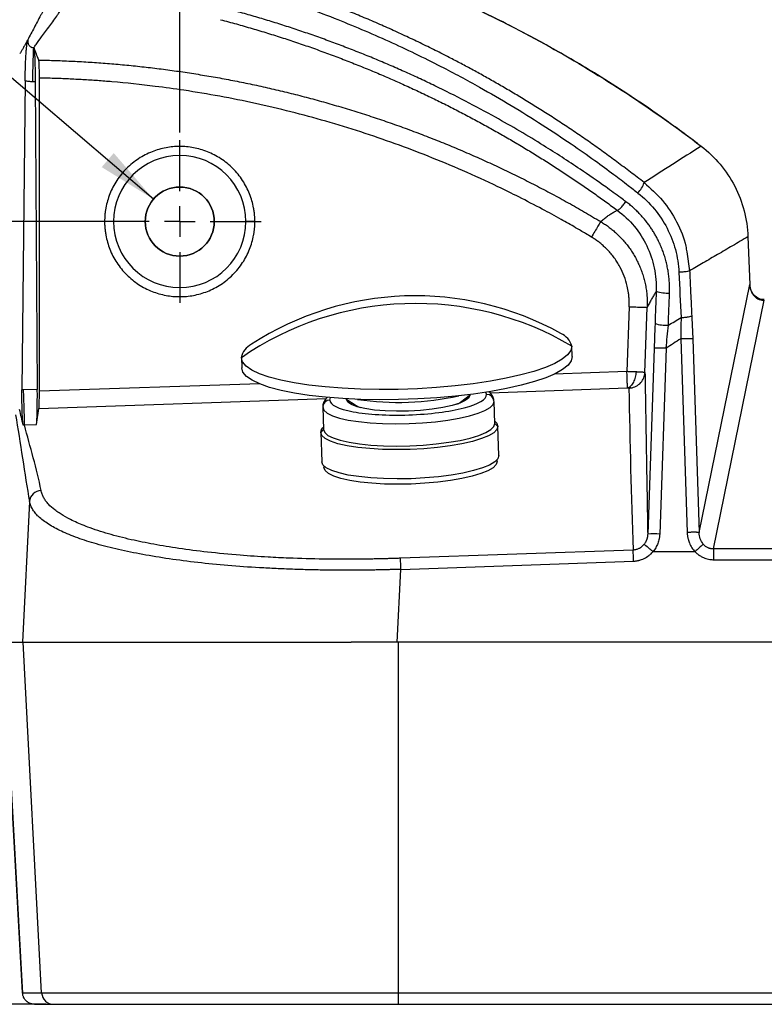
# Model space of a CAD drawing. Header units: millimetres. Extents: x 0 to 1118, y 0 to 850.
# Tile 5 of 24: x 155 to 278, y 349 to 513. Entities that reach past the tile are written whole.
import ezdxf

# ---------------------------------------------------------------- set-up
doc = ezdxf.new("R2010")
doc.units = ezdxf.units.MM
doc.linetypes.add('CENTERX2', pattern=[20.32, 12.7, -2.54, 2.54, -2.54])
doc.layers.add('CENTER', color=40, linetype='CENTERX2')
doc.layers.add('DIMENSIONS', color=140, linetype='Continuous', lineweight=25)
doc.styles.add('SLDTEXTSTYLE0', font='TXT', dxfattribs={"width": 0.75})
doc.dimstyles.new('SLDDIMSTYLE0', dxfattribs={"dimtxt": 10, "dimasz": 10, "dimexe": 0, "dimexo": 0.0625, "dimgap": 2.5, "dimtad": 0, "dimtih": 1, "dimtoh": 1, "dimdec": 1, "dimrnd": 1e-09, "dimzin": 12, "dimdsep": 46, "dimtxsty": 'SLDTEXTSTYLE0', "dimsah": 1, "dimcen": 0, "dimadec": 0, "dimazin": 3, "dimtfac": 1, "dimtdec": 1, "dimtofl": 0, "dimtmove": 0, "dimatfit": 3, "dimfxl": 0, "dimfrac": 2, "dimtolj": 1, "dimtzin": 12, "dimarcsym": 0})
doc.dimstyles.new('SLDDIMSTYLE1', dxfattribs={"dimtxt": 10, "dimasz": 10, "dimexe": 0, "dimexo": 0.0625, "dimgap": 2.5, "dimtad": 0, "dimtih": 1, "dimtoh": 1, "dimdec": 1, "dimrnd": 1e-09, "dimzin": 12, "dimdsep": 46, "dimtxsty": 'SLDTEXTSTYLE0', "dimsah": 1, "dimcen": 0.09, "dimadec": 0, "dimazin": 3, "dimtfac": 1, "dimtdec": 1, "dimtofl": 0, "dimtmove": 0, "dimatfit": 3, "dimfxl": 0, "dimfrac": 2, "dimtolj": 1, "dimtzin": 12, "dimarcsym": 0})
doc.dimstyles.new('SLDDIMSTYLE2', dxfattribs={"dimtxt": 10, "dimasz": 10, "dimexe": 0, "dimexo": 0.0625, "dimgap": 2.5, "dimtad": 0, "dimtih": 1, "dimtoh": 1, "dimdec": 1, "dimrnd": 1e-09, "dimzin": 4, "dimdsep": 46, "dimtxsty": 'SLDTEXTSTYLE0', "dimsah": 1, "dimcen": 0.09, "dimadec": 0, "dimazin": 1, "dimtfac": 1, "dimtdec": 1, "dimtofl": 0, "dimtmove": 0, "dimatfit": 3, "dimfxl": 0, "dimfrac": 2, "dimtolj": 1, "dimtzin": 12, "dimarcsym": 0})

# ---------------------------------------------------------------- blocks, each defined once
blk = doc.blocks.new('_D')
at = {"layer": 'DIMENSIONS'}
for p, q in [((97.65, 516.69), (94.6, 516.69)), ((94.6, 516.69), (94.6, 500.81)), ((123.51, 516.69), (126.55, 516.69)), ((126.55, 516.69), (126.55, 500.81)), ((137.4, 516.69), (131.05, 516.69)), ((176.82, 483.04), (137.4, 516.69)), ((94.6, 500.81), (97.65, 500.81)), ((126.55, 500.81), (123.51, 500.81))]:
    blk.add_line(p, q, dxfattribs=at)
blk.add_solid([(176.82, 483.04), (170.21, 490.71), (168.21, 488.37)], dxfattribs=at)
at = {"layer": 'DIMENSIONS', "char_height": 10, "attachment_point": 1, "style": 'SLDTEXTSTYLE0'}
for s, insert in [('%%c', (90.11, 531.61)), ('11.5', (105.19, 531.61)), ('0.45', (97.65, 513.7))]:
    blk.add_mtext(s, dxfattribs=dict(at, insert=insert))
blk = doc.blocks.new('_D_1')
at = {"layer": 'DIMENSIONS'}
for p, q in [((168.92, 479.31), (105.7, 479.31)), ((108.87, 479.31), (108.87, 430.59)), ((95.94, 415.63), (92.89, 415.63)), ((92.89, 415.63), (92.89, 399.76)), ((121.8, 415.63), (124.85, 415.63)), ((124.85, 415.63), (124.85, 399.76)), ((92.89, 399.76), (95.94, 399.76)), ((124.85, 399.76), (121.8, 399.76)), ((108.87, 349.01), (108.87, 397.73)), ((158.94, 349.01), (105.7, 349.01))]:
    blk.add_line(p, q, dxfattribs=at)
for points in [[(108.87, 479.31), (107.33, 469.31), (110.41, 469.31)], [(108.87, 349.01), (110.41, 359.01), (107.33, 359.01)]]:
    blk.add_solid(points, dxfattribs=at)
at = {"layer": 'DIMENSIONS', "char_height": 10, "attachment_point": 1, "style": 'SLDTEXTSTYLE0'}
for s, insert in [('130.3', (92.25, 430.55)), ('5.13', (95.94, 412.65))]:
    blk.add_mtext(s, dxfattribs=dict(at, insert=insert))
blk = doc.blocks.new('_D_3')
at = {"layer": 'DIMENSIONS'}
for p, q in [((181.19, 494.12), (181.19, 551.82)), ((591.19, 494.12), (591.19, 551.82)), ((369.56, 550.12), (366.52, 550.12)), ((366.52, 550.12), (366.52, 534.24)), ((402.81, 550.12), (405.86, 550.12)), ((405.86, 550.12), (405.86, 534.24)), ((181.19, 548.64), (361.44, 548.64)), ((591.19, 548.64), (410.94, 548.64)), ((366.52, 534.24), (369.56, 534.24)), ((405.86, 534.24), (402.81, 534.24))]:
    blk.add_line(p, q, dxfattribs=at)
for points in [[(181.19, 548.64), (191.19, 547.11), (191.19, 550.18)], [(591.19, 548.64), (581.19, 550.18), (581.19, 547.11)]]:
    blk.add_solid(points, dxfattribs=at)
at = {"layer": 'DIMENSIONS', "char_height": 10, "attachment_point": 1, "style": 'SLDTEXTSTYLE0'}
for s, insert in [('410.0', (369.56, 565.04)), ('16.14', (369.56, 547.13))]:
    blk.add_mtext(s, dxfattribs=dict(at, insert=insert))
blk = doc.blocks.new('SW_CENTERMARKSYMBOL_1')
at = {"layer": 'CENTER', "color": 0}
for p, q in [((0, 5.08), (0, 13.54)), ((0, 0), (0, 2.54)), ((-5.08, 0), (-13.54, 0)), ((0, 0), (-2.54, 0)), ((0, 0), (0, -2.54)), ((0, 0), (2.54, 0)), ((5.08, 0), (13.54, 0)), ((0, -5.08), (0, -13.54))]:
    blk.add_line(p, q, dxfattribs=at)

msp = doc.modelspace()

# ---------------------------------------------------------------- linework, layer by layer
for p, q in [((157.85, 451.08), (157.85, 503.2)), ((155.48, 502.76), (154.95, 451.27)), ((157.15, 502.62), (157.5, 451.36)), ((170.19, 479.31), (168.69, 479.31)), ((193.69, 479.31), (192.19, 479.31)), ((275.7, 476.79), (276, 468.84)), ((265.52, 474.27), (265.99, 471.13)), ((267.58, 427.54), (276, 468.84)), ((269.98, 424.81), (278.42, 466.2)), ((255.95, 465.14), (255.57, 454.33)), ((258.57, 454.18), (258.95, 465.03)), ((260.24, 462.36), (260.22, 461.65)), ((266.35, 463.63), (266.36, 463.3)), ((266.36, 463.3), (266.51, 459.76)), ((260.22, 461.65), (260.09, 458.2)), ((264.51, 459.79), (265.59, 427.57)), ((266.51, 459.76), (267.58, 427.54)), ((246.46, 456.86), (246.4, 458.57)), ((260.09, 458.2), (259.02, 427.26)), ((262.09, 458.23), (261.02, 427.29)), ((191.44, 456.65), (191.5, 454.94)), ((255.57, 454.33), (243.45, 453.92)), ((157.5, 451.36), (155.21, 451.28)), ((194.53, 452.3), (157.85, 451.08)), ((232.04, 450.92), (232.23, 450.51)), ((232.76, 450.82), (255.66, 451.62)), ((157.77, 448.17), (205.58, 449.86)), ((206.14, 449.6), (206.29, 450.01)), ((208.82, 449.81), (210.55, 448.67)), ((209.46, 449.23), (208.94, 449.7)), ((209.46, 449.23), (209.47, 449.38)), ((209.54, 448.96), (209.46, 449.23)), ((227.89, 449.27), (229.54, 450.53)), ((228.31, 449.31), (228.31, 449.59)), ((228.94, 449.91), (228.88, 449.63)), ((228.92, 450.06), (228.94, 449.91)), ((229.43, 450.41), (228.94, 449.91)), ((233.59, 445.68), (233.47, 449.38)), ((157.37, 445.52), (157.77, 448.17)), ((204.98, 448.39), (205.11, 444.69)), ((210.12, 448.95), (210.13, 448.68)), ((233.69, 445.97), (233.58, 446.06)), ((155.38, 445.45), (157.37, 445.52)), ((205.11, 444.69), (204.63, 444.18)), ((204.63, 444.18), (204.8, 439.32)), ((205.1, 445.06), (205, 444.96)), ((234.11, 445.21), (233.59, 445.68)), ((234.28, 440.35), (234.11, 445.21)), ((233.97, 439.36), (233.96, 439.61)), ((205.17, 438.61), (205.18, 438.35)), ((156.2, 432.69), (155.04, 409.31)), ((256.61, 424.63), (217.9, 423.26)), ((502.4, 424.81), (269.98, 424.81)), ((269.98, 424.81), (269.98, 423.02)), ((259.9, 424.37), (266.89, 424.37)), ((269.98, 423.02), (502.4, 423.02)), ((217.37, 409.31), (217.97, 421.41)), ((217.97, 421.41), (256.67, 422.78)), ((151.7, 409.31), (155.04, 409.31)), ((151.82, 409.31), (155.06, 350.79)), ((155.05, 350.91), (151.83, 409.31)), ((155.04, 409.31), (209.69, 409.31)), ((158.22, 350.91), (155.16, 409.31)), ((217.55, 409.31), (209.69, 409.31)), ((217.55, 350.91), (217.55, 409.31)), ((554.83, 409.31), (217.55, 409.31)), ((155.05, 350.91), (158.22, 350.91)), ((158.22, 350.91), (217.55, 350.91)), ((217.55, 350.91), (353.19, 350.91)), ((217.55, 349.01), (217.55, 350.91)), ((157.05, 349.01), (160.21, 349.01)), ((217.55, 349.01), (554.83, 349.01))]:
    msp.add_line(p, q)
at = {"flags": 128}
for points in [[(246.4, 458.57), (246.24, 457.85), (245.71, 457.12), (244.82, 456.4), (243.58, 455.69), (242, 455.01), (240.11, 454.37), (237.94, 453.77), (235.5, 453.22), (232.85, 452.74), (230, 452.31), (227.01, 451.96), (223.9, 451.69), (220.73, 451.49), (217.54, 451.38), (214.36, 451.35), (211.24, 451.41), (208.23, 451.55), (205.36, 451.78), (202.68, 452.08), (200.22, 452.45), (198.01, 452.9), (196.08, 453.41), (194.46, 453.98), (193.17, 454.59), (192.23, 455.25), (191.65, 455.94), (191.44, 456.65)], [(246.46, 456.86), (246.3, 456.13), (245.77, 455.41), (244.88, 454.69), (243.64, 453.98), (242.06, 453.3), (240.17, 452.66), (238, 452.06), (235.56, 451.51), (232.91, 451.02), (230.06, 450.6), (227.07, 450.25), (223.96, 449.98), (220.79, 449.78), (217.6, 449.67), (214.42, 449.64), (211.3, 449.7), (208.29, 449.84), (205.42, 450.06), (202.74, 450.37), (200.28, 450.74), (198.06, 451.19), (196.14, 451.7), (194.52, 452.27), (193.23, 452.88), (192.29, 453.54), (191.71, 454.23), (191.5, 454.94)], [(204.98, 448.39), (205.18, 447.89), (205.71, 447.42), (206.59, 446.99), (207.77, 446.6), (209.23, 446.27), (210.94, 446), (212.86, 445.81), (214.93, 445.69), (217.11, 445.64), (219.34, 445.68), (221.56, 445.8), (223.73, 445.99), (225.79, 446.26), (227.69, 446.59), (229.37, 446.97), (230.81, 447.41), (231.96, 447.88), (232.8, 448.37), (233.31, 448.88), (233.47, 449.38)], [(229.43, 450.41), (229.25, 449.96), (228.68, 449.5), (227.75, 449.07), (226.48, 448.68), (224.94, 448.34), (223.18, 448.06), (221.26, 447.86), (219.26, 447.75), (217.26, 447.73), (215.34, 447.79), (213.56, 447.94), (212, 448.17), (210.71, 448.48), (209.75, 448.84), (209.15, 449.25), (208.94, 449.7)], [(209.82, 449.15), (209.65, 448.98), (209.59, 448.89)], [(227.26, 448.9), (227.54, 449.04), (227.89, 449.27)], [(228.82, 449.59), (228.77, 449.65), (228.59, 449.8)], [(210.55, 448.67), (210.92, 448.46), (211.21, 448.34)], [(233.69, 445.97), (233.91, 445.73), (234.11, 445.21)], [(234.11, 445.21), (233.95, 444.69), (233.43, 444.16), (232.56, 443.65), (231.36, 443.17), (229.88, 442.72), (228.13, 442.32), (226.17, 441.98), (224.04, 441.7), (221.79, 441.5), (219.49, 441.38), (217.18, 441.34), (214.93, 441.39), (212.78, 441.51), (210.8, 441.71), (209.03, 441.99), (207.51, 442.33), (206.29, 442.74), (205.39, 443.19), (204.83, 443.67), (204.63, 444.18)], [(204.63, 444.18), (204.79, 444.71), (205, 444.96)], [(205.11, 444.69), (205.31, 444.19), (205.84, 443.72), (206.72, 443.29), (207.9, 442.9), (209.36, 442.57), (211.07, 442.3), (212.99, 442.11), (215.06, 441.99), (217.24, 441.94), (219.47, 441.98), (221.69, 442.1), (223.86, 442.29), (225.92, 442.56), (227.81, 442.89), (229.5, 443.27), (230.94, 443.71), (232.09, 444.17), (232.93, 444.67), (233.44, 445.18), (233.59, 445.68)], [(234.28, 440.35), (234.12, 439.82), (233.6, 439.3), (232.73, 438.78), (231.53, 438.3), (230.05, 437.85), (228.3, 437.45), (226.34, 437.11), (224.21, 436.84), (221.96, 436.64), (219.66, 436.51), (217.35, 436.47), (215.1, 436.52), (212.95, 436.64), (210.97, 436.85), (209.2, 437.12), (207.68, 437.46), (206.46, 437.87), (205.56, 438.32), (205, 438.8), (204.8, 439.32)], [(233.97, 439.36), (233.81, 438.85), (233.3, 438.33), (232.45, 437.83), (231.28, 437.36), (229.83, 436.92), (228.12, 436.53), (226.21, 436.2), (224.13, 435.93), (221.94, 435.74), (219.69, 435.62), (217.43, 435.58), (215.23, 435.62), (213.14, 435.74), (211.21, 435.94), (209.48, 436.21), (208, 436.55), (206.8, 436.94), (205.92, 437.38), (205.38, 437.85), (205.18, 438.35)]]:
    msp.add_lwpolyline(points, dxfattribs=at)
for centre, radius, start, end in [((181.19, 479.31), 11, 0, 180), ((254.24, 487.1), 4.38, 316.1913, 342.71), ((181.19, 479.31), 5.75, 0, 180), ((181.19, 479.31), 11, 180, 0), ((181.19, 479.31), 5.75, 180, 0), ((262.28, 473.13), 5.73, 251.2964, 273.7742), ((220.37, 414.72), 50.94, 91.9475, 124.6102), ((220.34, 416.95), 50, 60.9962, 123.0038), ((220.46, 414.73), 50.94, 59.3898, 92.0525), ((262.07, 467.41), 5.37, 250.1373, 274.1554), ((243.29, 457.72), 3.23, 15.2815, 66.369), ((194.6, 456.02), 3.23, 117.631, 168.7185), ((206.17, 448.42), 1.18, 91.2659, 181.2466), ((217.61, 495.11), 45.91, 261.415, 282.585), ((232.28, 449.33), 1.18, 2.7534, 92.7341), ((158.19, 432.54), 2, 91.8591, 175.5989), ((260.19, 417.43), 9.9, 85.1799, 96.7686), ((-142.93, 408.96), 399.84, 1.9814, 2.2456), ((282.04, 408.77), 21.74, 129.2799, 134.1572), ((-181.63, 407.59), 399.84, 1.9814, 2.2456), ((160.22, 351.01), 2, 182.9581, 269.9634)]:
    msp.add_arc(centre, radius, start, end)
msp.add_ellipse((157.33, 450.39), major_axis=(0, 5), ratio=0.034894, start_param=3.369657, end_param=4.906838)
for points, knots in [([(156.5, 534.19), (176.59, 532.73), (196.47, 528.33), (224.72, 517.6), (233.87, 513.34), (251.47, 503.53), (259.91, 497.98), (267.91, 491.86)], [0, 0, 0, 0, 0.5, 0.5, 0.75, 0.75, 1, 1, 1, 1]), ([(267.3, 492.29), (265.33, 493.77), (261.48, 496.64), (255.9, 500.42), (250.99, 503.55), (246.92, 506), (243.4, 508.02), (240.08, 509.85), (234.67, 512.7), (227.04, 516.39), (217.6, 520.36), (208.52, 523.67), (200.11, 526.33), (193.48, 528.12), (188.3, 529.37), (184.02, 530.32), (178.67, 531.38), (172.25, 532.45), (165.26, 533.4), (160.38, 533.82), (158.02, 534.02)], [0, 0, 0, 0, 0.06247, 0.12136, 0.170447, 0.209728, 0.24154, 0.273306, 0.30558, 0.396306, 0.487383, 0.564663, 0.640793, 0.710253, 0.738499, 0.775442, 0.821353, 0.876231, 0.940078, 1, 1, 1, 1]), ([(258.42, 485.79), (258.05, 486.09), (257.29, 486.68), (256.16, 487.55), (255.03, 488.4), (253.91, 489.24), (252.78, 490.07), (251.66, 490.88), (250.55, 491.68), (249.44, 492.47), (248.33, 493.24), (247.23, 493.99), (246.13, 494.74), (245.03, 495.47), (243.94, 496.19), (242.85, 496.89), (241.77, 497.58), (240.7, 498.26), (239.63, 498.93), (238.56, 499.58), (237.5, 500.22), (236.45, 500.85), (235.4, 501.47), (234.36, 502.07), (233.32, 502.67), (232.29, 503.25), (231.27, 503.82), (230.25, 504.38), (229.24, 504.93), (228.24, 505.47), (227.24, 505.99), (226.25, 506.51), (224.75, 507.28), (222.75, 508.28), (220.22, 509.51), (217.67, 510.7), (215.11, 511.86), (212.52, 512.98), (209.93, 514.06), (207.32, 515.11), (204.69, 516.12), (202.06, 517.1), (199.41, 518.04), (196.74, 518.94), (194.06, 519.81), (191.38, 520.64), (189.58, 521.16), (188.68, 521.42)], [0, 0, 0, 0, 0.01824, 0.03634, 0.0543, 0.07212, 0.0898, 0.10734, 0.124739, 0.141999, 0.159118, 0.176096, 0.192934, 0.209632, 0.22619, 0.242607, 0.258884, 0.275021, 0.291018, 0.306874, 0.32259, 0.338166, 0.353602, 0.368898, 0.384053, 0.399068, 0.413943, 0.428678, 0.443273, 0.457727, 0.472041, 0.486215, 0.500249, 0.53595, 0.571651, 0.60735, 0.64305, 0.678748, 0.714446, 0.750143, 0.785839, 0.821534, 0.857228, 0.892923, 0.928616, 0.964309, 1, 1, 1, 1]), ([(188.37, 519.47), (188.72, 519.37), (189.69, 519.09), (191.56, 518.53), (194.26, 517.69), (197.77, 516.54), (202.08, 515.02), (208.27, 512.67), (215.92, 509.43), (223.96, 505.54), (232.51, 500.95), (239.72, 496.62), (246.05, 492.42), (250.01, 489.65), (253.16, 487.33), (255.54, 485.52), (256.86, 484.49), (257.4, 484.06)], [0, 0, 0, 0, 0.013811, 0.038805, 0.074982, 0.122341, 0.180882, 0.250603, 0.376882, 0.500115, 0.59374, 0.749583, 0.823403, 0.885355, 0.935439, 0.973653, 1, 1, 1, 1]), ([(160.2, 517.48), (160.12, 517.35), (159.96, 517.08), (159.72, 516.67), (159.48, 516.26), (159.24, 515.83), (159, 515.4), (158.77, 514.96), (158.53, 514.52), (158.29, 514.07), (157.95, 513.43), (157.51, 512.6), (156.98, 511.58), (156.44, 510.56), (156.08, 509.89), (155.9, 509.56)], [0, 0, 0, 0, 0.055673, 0.111345, 0.167018, 0.22269, 0.278363, 0.334035, 0.389707, 0.445378, 0.50105, 0.625789, 0.750526, 0.875263, 1, 1, 1, 1]), ([(156.91, 508.26), (157.04, 508.44), (157.46, 509.04), (158.12, 509.93), (158.88, 510.97), (159.79, 512.18), (160.52, 513.19), (161.13, 514.09), (161.43, 514.55), (161.76, 515.07), (161.94, 515.37), (162.02, 515.5)], [0, 0, 0, 0, 0.073954, 0.248808, 0.368938, 0.502089, 0.754412, 0.785694, 0.877899, 0.944756, 1, 1, 1, 1]), ([(255.4, 482.62), (255.12, 482.83), (254.01, 483.65), (251.49, 485.48), (247.24, 488.43), (241.16, 492.36), (233.15, 497.08), (226.25, 500.67), (221.23, 503.05), (218.81, 504.16), (216.37, 505.23), (213.93, 506.27), (211.46, 507.28), (208.99, 508.25), (206.5, 509.19), (204, 510.1), (201.48, 510.97), (198.96, 511.81), (196.42, 512.61), (193.87, 513.38), (191.32, 514.11), (189.6, 514.57), (188.75, 514.8)], [0, 0, 0, 0, 0.014016, 0.055734, 0.12516, 0.222292, 0.347131, 0.499682, 0.535416, 0.571151, 0.606887, 0.642623, 0.67836, 0.714097, 0.749834, 0.785571, 0.821309, 0.857047, 0.892785, 0.928524, 0.964262, 1, 1, 1, 1]), ([(187.97, 512.91), (188.41, 512.8), (189.3, 512.56), (190.61, 512.2), (191.92, 511.83), (193.22, 511.45), (194.52, 511.07), (195.81, 510.67), (197.1, 510.27), (198.38, 509.86), (199.65, 509.45), (200.92, 509.02), (202.18, 508.59), (203.43, 508.15), (204.68, 507.7), (205.93, 507.24), (207.16, 506.78), (208.39, 506.31), (209.61, 505.83), (210.83, 505.35), (212.04, 504.86), (213.24, 504.36), (214.44, 503.86), (215.63, 503.35), (216.82, 502.83), (217.99, 502.3), (219.16, 501.77), (220.33, 501.24), (221.48, 500.69), (222.64, 500.14), (223.78, 499.59), (224.92, 499.03), (226.05, 498.46), (227.17, 497.88), (228.29, 497.31), (229.4, 496.72), (230.5, 496.13), (231.6, 495.53), (232.69, 494.93), (233.77, 494.33), (234.85, 493.71), (235.92, 493.1), (236.98, 492.48), (238.03, 491.85), (239.08, 491.22), (240.12, 490.58), (241.16, 489.94), (242.19, 489.29), (243.21, 488.64), (244.22, 487.98), (245.23, 487.32), (246.23, 486.66), (247.22, 485.99), (248.21, 485.32), (249.18, 484.64), (250.16, 483.96), (251.12, 483.27), (252.08, 482.58), (253.03, 481.89), (253.66, 481.43), (253.97, 481.19)], [0, 0, 0, 0, 0.018566, 0.037085, 0.055558, 0.073985, 0.092366, 0.1107, 0.128987, 0.147228, 0.165423, 0.183571, 0.201673, 0.219728, 0.237737, 0.255699, 0.273615, 0.291484, 0.309307, 0.327083, 0.344813, 0.362496, 0.380133, 0.397724, 0.415268, 0.432765, 0.450216, 0.467621, 0.484979, 0.50229, 0.519555, 0.536774, 0.553946, 0.571072, 0.588151, 0.605183, 0.622169, 0.639109, 0.656002, 0.672848, 0.689648, 0.706401, 0.723108, 0.739768, 0.756382, 0.772949, 0.78947, 0.805944, 0.822371, 0.838752, 0.855087, 0.871375, 0.887616, 0.903811, 0.91996, 0.936061, 0.952116, 0.968124, 0.984086, 1, 1, 1, 1]), ([(155.9, 509.56), (155.81, 509.39), (155.62, 509.04), (155.35, 508.55), (155.08, 508.08), (154.82, 507.64), (154.65, 507.35), (154.57, 507.22)], [0, 0, 0, 0, 0.21294, 0.419409, 0.619409, 0.812938, 1, 1, 1, 1]), ([(155.48, 502.76), (155.48, 502.85), (155.48, 503.03), (155.48, 503.3), (155.49, 503.55), (155.49, 503.81), (155.5, 504.05), (155.5, 504.29), (155.51, 504.51), (155.51, 504.73), (155.52, 504.94), (155.53, 505.28), (155.55, 505.72), (155.57, 506.25), (155.59, 506.73), (155.62, 507.19), (155.65, 507.6), (155.68, 507.98), (155.72, 508.31), (155.76, 508.6), (155.78, 508.82), (155.79, 509.01), (155.8, 509.16), (155.82, 509.29), (155.85, 509.4), (155.87, 509.47), (155.89, 509.53), (155.9, 509.55), (155.9, 509.56)], [0, 0, 0, 0, 0.024585, 0.04889, 0.072875, 0.096503, 0.119737, 0.142542, 0.164887, 0.186741, 0.208074, 0.228862, 0.290516, 0.34808, 0.41152, 0.470596, 0.534431, 0.595879, 0.663933, 0.725095, 0.791765, 0.825623, 0.859801, 0.898723, 0.929016, 0.953744, 0.977386, 1, 1, 1, 1]), ([(155.9, 509.56), (155.9, 509.53), (155.9, 509.46), (155.9, 509.3), (155.92, 509.11), (155.99, 508.9), (156.08, 508.71), (156.21, 508.54), (156.37, 508.41), (156.51, 508.33), (156.64, 508.29), (156.77, 508.26), (156.86, 508.26), (156.91, 508.26)], [0, 0, 0, 0, 0.0551907, 0.1631518, 0.3128996, 0.4614088, 0.5786571, 0.7019445, 0.8031822, 0.85546, 0.9005713, 0.9446094, 1, 1, 1, 1]), ([(156.72, 502.63), (156.73, 502.72), (156.73, 502.89), (156.74, 503.16), (156.75, 503.44), (156.75, 503.72), (156.76, 504.01), (156.77, 504.3), (156.78, 504.6), (156.79, 504.89), (156.8, 505.19), (156.8, 505.49), (156.81, 505.78), (156.82, 506.07), (156.83, 506.35), (156.84, 506.62), (156.85, 506.88), (156.86, 507.12), (156.87, 507.35), (156.87, 507.55), (156.88, 507.74), (156.89, 507.89), (156.89, 508.03), (156.9, 508.13), (156.91, 508.21), (156.91, 508.24), (156.91, 508.26)], [0, 0, 0, 0, 0.029226, 0.059673, 0.091354, 0.12428, 0.158457, 0.193885, 0.230558, 0.268465, 0.307584, 0.347889, 0.389344, 0.431903, 0.475511, 0.520105, 0.565611, 0.611945, 0.659017, 0.706725, 0.754963, 0.803617, 0.852569, 0.901699, 0.950884, 1, 1, 1, 1]), ([(156.93, 508.26), (156.93, 508.25), (156.94, 508.23), (156.95, 508.2), (156.96, 508.15), (156.97, 508.09), (156.98, 508.03), (156.99, 507.95), (156.99, 507.86), (157, 507.77), (157.01, 507.66), (157.02, 507.55), (157.03, 507.43), (157.04, 507.29), (157.04, 507.15), (157.05, 507), (157.06, 506.84), (157.07, 506.66), (157.08, 506.43), (157.09, 506.13), (157.1, 505.76), (157.11, 505.36), (157.12, 504.95), (157.13, 504.52), (157.13, 504.07), (157.14, 503.61), (157.15, 503.12), (157.15, 502.79), (157.15, 502.62)], [0, 0, 0, 0, 0.030391, 0.060457, 0.09024, 0.11978, 0.149121, 0.178306, 0.207379, 0.236387, 0.265373, 0.294383, 0.323462, 0.352655, 0.382007, 0.411562, 0.44136, 0.471446, 0.501859, 0.558575, 0.614277, 0.669242, 0.723761, 0.778128, 0.832643, 0.887602, 0.943295, 1, 1, 1, 1]), ([(157.75, 506.19), (158.22, 506.18), (159.17, 506.16), (160.59, 506.12), (162.01, 506.07), (163.44, 506), (164.87, 505.93), (166.29, 505.84), (167.72, 505.74), (169.15, 505.64), (170.59, 505.52), (172.02, 505.39), (173.45, 505.25), (174.89, 505.09), (176.32, 504.93), (177.76, 504.75), (179.2, 504.57), (180.64, 504.37), (182.08, 504.16), (183.52, 503.94), (184.96, 503.7), (186.4, 503.46), (187.84, 503.21), (189.28, 502.94), (190.72, 502.66), (192.16, 502.37), (193.6, 502.07), (195.04, 501.75), (196.48, 501.43), (197.92, 501.09), (199.36, 500.74), (200.8, 500.38), (202.23, 500), (203.67, 499.62), (205.11, 499.22), (206.54, 498.81), (207.97, 498.39), (209.41, 497.96), (210.84, 497.51), (212.27, 497.06), (213.69, 496.59), (215.12, 496.11), (216.54, 495.61), (217.96, 495.11), (219.38, 494.59), (220.8, 494.06), (222.22, 493.52), (223.63, 492.96), (225.04, 492.4), (226.45, 491.82), (227.85, 491.23), (229.26, 490.62), (230.66, 490.01), (232.05, 489.38), (233.45, 488.74), (234.83, 488.09), (236.22, 487.42), (237.6, 486.75), (238.98, 486.06), (240.36, 485.36), (241.73, 484.64), (243.1, 483.92), (244.46, 483.18), (245.82, 482.43), (247.18, 481.67), (248.53, 480.89), (249.87, 480.1), (250.76, 479.57), (251.21, 479.3)], [0, 0, 0, 0, 0.014428, 0.028878, 0.043352, 0.057848, 0.072366, 0.086907, 0.10147, 0.116055, 0.130663, 0.145293, 0.159945, 0.174619, 0.189315, 0.204033, 0.218773, 0.233536, 0.248321, 0.263128, 0.277957, 0.292809, 0.307682, 0.322578, 0.337497, 0.352437, 0.3674, 0.382385, 0.397393, 0.412423, 0.427475, 0.442549, 0.457645, 0.472764, 0.487905, 0.503068, 0.518253, 0.53346, 0.548689, 0.563941, 0.579214, 0.59451, 0.609828, 0.625168, 0.64053, 0.655915, 0.671322, 0.686751, 0.702203, 0.717677, 0.733174, 0.748693, 0.764235, 0.779799, 0.795386, 0.810995, 0.826626, 0.84228, 0.857956, 0.873653, 0.889372, 0.905113, 0.920875, 0.936658, 0.952462, 0.968287, 0.984133, 1, 1, 1, 1]), ([(157.85, 503.2), (157.85, 503.39), (157.85, 503.57), (157.84, 503.94), (157.84, 504.12), (157.84, 504.46), (157.84, 504.63), (157.83, 504.94), (157.82, 505.09), (157.82, 505.37), (157.81, 505.49), (157.8, 505.71), (157.79, 505.81), (157.78, 505.98), (157.78, 506.04), (157.76, 506.14), (157.76, 506.18), (157.75, 506.19)], [0, 0, 0, 0, 0.125, 0.125, 0.25, 0.25, 0.375, 0.375, 0.5, 0.5, 0.625, 0.625, 0.75, 0.75, 0.875, 0.875, 1, 1, 1, 1]), ([(249.66, 476.73), (249.34, 476.93), (248.47, 477.45), (246.8, 478.43), (244.4, 479.8), (241.26, 481.51), (237.75, 483.34), (233.35, 485.5), (228.34, 487.79), (222.64, 490.17), (216.98, 492.31), (211.31, 494.25), (203.59, 496.62), (195.76, 498.6), (187.85, 500.19), (182.3, 501.12), (176.32, 501.95), (171.52, 502.45), (167.51, 502.77), (165.09, 502.92), (162.68, 503.05), (160.26, 503.15), (158.65, 503.18), (157.85, 503.2)], [0, 0, 0, 0, 0.011572, 0.031628, 0.060172, 0.097204, 0.142727, 0.182854, 0.249573, 0.313643, 0.374577, 0.437212, 0.499848, 0.625122, 0.687655, 0.750184, 0.799957, 0.874935, 0.89995, 0.924964, 0.949978, 0.97499, 1, 1, 1, 1]), ([(155.48, 502.76), (155.56, 502.75), (155.73, 502.72), (155.97, 502.69), (156.22, 502.66), (156.47, 502.64), (156.64, 502.63), (156.72, 502.63)], [0, 0, 0, 0, 0.200035, 0.399846, 0.599638, 0.799621, 1, 1, 1, 1]), ([(193.69, 479.31), (193.69, 479.42), (193.69, 479.64), (193.67, 479.96), (193.65, 480.29), (193.62, 480.61), (193.58, 480.94), (193.54, 481.26), (193.43, 481.88), (193.22, 482.77), (192.82, 483.93), (192.31, 485.07), (191.45, 486.54), (190.09, 488.21), (188.09, 489.84), (185.85, 491), (183.52, 491.67), (181.19, 491.88), (178.86, 491.67), (176.53, 491), (174.29, 489.84), (172.29, 488.21), (170.93, 486.54), (170.07, 485.07), (169.55, 483.93), (169.16, 482.77), (168.93, 481.8), (168.8, 481.02), (168.74, 480.45), (168.7, 479.88), (168.69, 479.5), (168.69, 479.31)], [0, 0, 0, 0, 0.008343, 0.016672, 0.024993, 0.033311, 0.041633, 0.049965, 0.058311, 0.0892, 0.120102, 0.152279, 0.18447, 0.250119, 0.315767, 0.380052, 0.441771, 0.500002, 0.558232, 0.619951, 0.684236, 0.749885, 0.815534, 0.847711, 0.879901, 0.91079, 0.941693, 0.956282, 0.970843, 0.985405, 1, 1, 1, 1]), ([(267.91, 491.86), (269.06, 490.97), (270.13, 489.96), (272, 487.72), (272.82, 486.49), (274.16, 483.9), (274.69, 482.53), (275.43, 479.7), (275.65, 478.25), (275.7, 476.79)], [0, 0, 0, 0, 0.25, 0.25, 0.5, 0.5, 0.75, 0.75, 1, 1, 1, 1]), ([(258.42, 485.79), (259.49, 484.84), (261.63, 482.94), (263.92, 479.28), (265.24, 476.33), (265.47, 474.58), (265.52, 474.27)], [0, 0, 0, 0, 0.310061, 0.618187, 0.931929, 1, 1, 1, 1]), ([(257.4, 484.06), (258.4, 483.27), (259.32, 482.38), (260.95, 480.41), (261.65, 479.34), (262.83, 477.07), (263.29, 475.87), (263.96, 473.4), (264.15, 472.13), (264.21, 470.85)], [0, 0, 0, 0, 0.25, 0.25, 0.5, 0.5, 0.75, 0.75, 1, 1, 1, 1]), ([(253.97, 481.19), (254.01, 481.18), (254.06, 481.19), (254.24, 481.31), (254.36, 481.41), (254.64, 481.69), (254.79, 481.86), (255.1, 482.24), (255.26, 482.43), (255.4, 482.62)], [0, 0, 0, 0, 0.25, 0.25, 0.5, 0.5, 0.75, 0.75, 1, 1, 1, 1]), ([(262.65, 467.41), (262.66, 467.56), (262.67, 467.85), (262.67, 468.29), (262.66, 468.73), (262.64, 469.17), (262.6, 469.61), (262.56, 470.05), (262.51, 470.48), (262.45, 470.92), (262.37, 471.35), (262.29, 471.78), (262.2, 472.21), (262.09, 472.63), (261.98, 473.06), (261.85, 473.48), (261.72, 473.9), (261.57, 474.31), (261.42, 474.72), (261.25, 475.13), (261.08, 475.53), (260.86, 475.99), (260.6, 476.51), (260.28, 477.09), (259.94, 477.68), (259.56, 478.26), (259.15, 478.84), (258.72, 479.41), (258.24, 479.98), (257.74, 480.54), (257.21, 481.08), (256.64, 481.61), (256.03, 482.13), (255.61, 482.46), (255.4, 482.62)], [0, 0, 0, 0, 0.025014, 0.050029, 0.075044, 0.100057, 0.125071, 0.150083, 0.175095, 0.200106, 0.225117, 0.250126, 0.275134, 0.300141, 0.325147, 0.350152, 0.375155, 0.400156, 0.425156, 0.450154, 0.475151, 0.500146, 0.53723, 0.575147, 0.613895, 0.653475, 0.693886, 0.735128, 0.7772, 0.820101, 0.863832, 0.908394, 0.953786, 1, 1, 1, 1]), ([(251.21, 479.3), (251.3, 479.38), (251.49, 479.55), (251.77, 479.78), (252.05, 480), (252.33, 480.2), (252.61, 480.4), (252.88, 480.58), (253.16, 480.75), (253.43, 480.91), (253.7, 481.06), (253.88, 481.15), (253.97, 481.19)], [0, 0, 0, 0, 0.103204, 0.205696, 0.307476, 0.408544, 0.5089, 0.608544, 0.707476, 0.805696, 0.903204, 1, 1, 1, 1]), ([(253.97, 481.19), (255.01, 480.42), (255.96, 479.52), (257.61, 477.52), (258.31, 476.42), (259.43, 474.09), (259.85, 472.85), (260.38, 470.31), (260.49, 469), (260.44, 467.7)], [0, 0, 0, 0, 0.25, 0.25, 0.5, 0.5, 0.75, 0.75, 1, 1, 1, 1]), ([(168.69, 479.31), (168.69, 479.2), (168.69, 478.98), (168.71, 478.66), (168.73, 478.33), (168.76, 478.01), (168.79, 477.68), (168.84, 477.36), (168.95, 476.75), (169.16, 475.85), (169.55, 474.69), (170.07, 473.55), (170.93, 472.08), (172.29, 470.41), (174.29, 468.78), (176.53, 467.62), (178.86, 466.95), (181.19, 466.74), (183.52, 466.95), (185.85, 467.62), (188.09, 468.78), (190.09, 470.41), (191.45, 472.08), (192.31, 473.55), (192.82, 474.69), (193.22, 475.85), (193.45, 476.82), (193.58, 477.6), (193.64, 478.17), (193.68, 478.74), (193.69, 479.12), (193.69, 479.31)], [0, 0, 0, 0, 0.0083427, 0.0166717, 0.0249927, 0.0333114, 0.0416335, 0.0499647, 0.0583107, 0.0891999, 0.1201024, 0.1522793, 0.1844697, 0.2501185, 0.3157674, 0.3800521, 0.4417709, 0.5000017, 0.5582325, 0.6199512, 0.6842359, 0.7498848, 0.8155337, 0.8477106, 0.8799009, 0.9107901, 0.9416927, 0.9562823, 0.970843, 0.9854053, 1, 1, 1, 1]), ([(251.21, 479.3), (251.21, 479.29), (251.17, 479.23), (251.01, 478.97), (250.89, 478.77), (250.59, 478.27), (250.41, 477.97), (250.04, 477.35), (249.84, 477.03), (249.66, 476.73)], [0, 0, 0, 0, 0.25, 0.25, 0.5, 0.5, 0.75, 0.75, 1, 1, 1, 1]), ([(251.21, 479.3), (251.32, 479.24), (251.53, 479.11), (251.85, 478.9), (252.16, 478.69), (252.47, 478.46), (252.78, 478.23), (253.08, 477.99), (253.38, 477.74), (253.67, 477.48), (253.96, 477.21), (254.25, 476.93), (254.53, 476.65), (254.8, 476.35), (255.07, 476.05), (255.34, 475.74), (255.59, 475.42), (255.84, 475.09), (256.09, 474.75), (256.32, 474.4), (256.55, 474.04), (256.77, 473.68), (256.98, 473.31), (257.18, 472.93), (257.37, 472.54), (257.56, 472.15), (257.73, 471.75), (257.89, 471.34), (258.05, 470.92), (258.19, 470.5), (258.32, 470.07), (258.44, 469.64), (258.55, 469.2), (258.65, 468.75), (258.73, 468.3), (258.8, 467.84), (258.86, 467.38), (258.91, 466.92), (258.94, 466.45), (258.96, 465.98), (258.96, 465.51), (258.95, 465.19), (258.95, 465.03)], [0, 0, 0, 0, 0.021963, 0.044087, 0.066369, 0.088809, 0.111406, 0.134157, 0.157064, 0.180125, 0.203342, 0.226714, 0.250242, 0.273925, 0.297765, 0.32176, 0.345911, 0.370218, 0.39468, 0.419297, 0.444069, 0.468997, 0.494079, 0.519317, 0.544709, 0.570257, 0.595959, 0.621816, 0.647828, 0.673994, 0.700314, 0.726788, 0.753417, 0.780199, 0.807135, 0.834226, 0.861472, 0.888874, 0.916429, 0.944137, 0.971995, 1, 1, 1, 1]), ([(255.95, 465.14), (255.95, 465.25), (255.96, 465.48), (255.96, 465.83), (255.95, 466.18), (255.93, 466.53), (255.89, 466.96), (255.81, 467.64), (255.59, 468.77), (255.14, 470.23), (254.54, 471.55), (253.96, 472.55), (253.47, 473.26), (252.94, 473.94), (252.4, 474.55), (251.87, 475.07), (251.35, 475.53), (250.81, 475.97), (250.25, 476.37), (249.86, 476.61), (249.66, 476.73)], [0, 0, 0, 0, 0.02515, 0.050307, 0.075468, 0.100633, 0.1258, 0.169056, 0.249868, 0.374935, 0.500011, 0.562765, 0.625446, 0.687844, 0.750239, 0.800197, 0.850155, 0.900114, 0.950067, 1, 1, 1, 1]), ([(275.7, 476.79), (274.85, 476.28), (273.16, 475.29), (270.69, 473.84), (268.31, 472.46), (266.75, 471.57), (265.99, 471.13)], [0, 0, 0, 0, 0.2649926, 0.51999, 0.7649925, 1, 1, 1, 1]), ([(265.99, 471.13), (265.98, 471.11), (265.92, 471.08), (265.74, 471.02), (265.6, 470.99), (265.27, 470.94), (265.07, 470.92), (264.65, 470.87), (264.43, 470.86), (264.21, 470.85)], [0, 0, 0, 0, 0.25, 0.25, 0.5, 0.5, 0.75, 0.75, 1, 1, 1, 1]), ([(265.99, 471.13), (266.03, 470.29), (266.11, 468.61), (266.23, 466.11), (266.31, 464.45), (266.35, 463.63)], [0, 0, 0, 0, 0.337824, 0.671156, 1, 1, 1, 1]), ([(276, 468.84), (276.01, 468.78), (276.01, 468.66), (276.03, 468.48), (276.06, 468.32), (276.09, 468.18), (276.12, 468.04), (276.16, 467.92), (276.2, 467.81), (276.29, 467.58), (276.47, 467.24), (276.79, 466.86), (277.15, 466.56), (277.51, 466.37), (277.84, 466.26), (278.13, 466.2), (278.32, 466.2), (278.42, 466.2)], [0, 0, 0, 0, 0.047849, 0.092562, 0.134118, 0.17251, 0.207742, 0.239826, 0.268787, 0.294647, 0.431502, 0.553185, 0.671926, 0.782848, 0.855565, 0.92792, 1, 1, 1, 1]), ([(278.42, 466.31), (278.26, 466.32), (277.95, 466.33), (277.36, 466.53), (276.7, 467), (276.15, 467.84), (276.06, 468.51), (276.01, 468.84)], [0, 0, 0, 0, 0.1197928, 0.2397723, 0.4830737, 0.7368171, 1, 1, 1, 1]), ([(260.44, 467.7), (260.39, 467.62), (260.28, 467.46), (260.13, 467.21), (259.97, 466.94), (259.8, 466.65), (259.64, 466.36), (259.47, 466.05), (259.3, 465.72), (259.12, 465.38), (259.01, 465.15), (258.95, 465.03)], [0, 0, 0, 0, 0.104879, 0.211316, 0.319311, 0.428864, 0.539975, 0.652644, 0.766871, 0.882656, 1, 1, 1, 1]), ([(255.95, 465.14), (256.3, 465.12), (256.68, 465.11), (257.41, 465.08), (257.77, 465.07), (258.35, 465.05), (258.58, 465.04), (258.88, 465.03), (258.94, 465.03), (258.95, 465.03)], [0, 0, 0, 0, 0.25, 0.25, 0.5, 0.5, 0.75, 0.75, 1, 1, 1, 1]), ([(264.57, 463.32), (264.78, 463.34), (265, 463.35), (265.42, 463.4), (265.62, 463.42), (265.96, 463.48), (266.09, 463.51), (266.28, 463.57), (266.33, 463.6), (266.35, 463.63)], [0, 0, 0, 0, 0.25, 0.25, 0.5, 0.5, 0.75, 0.75, 1, 1, 1, 1]), ([(264.51, 459.79), (264.11, 459.53), (263.3, 459.01), (262.5, 458.49), (262.09, 458.23)], [0, 0, 0, 0, 0.500786, 1, 1, 1, 1]), ([(266.51, 459.76), (266.49, 459.77), (266.43, 459.78), (266.21, 459.79), (266.06, 459.8), (265.68, 459.81), (265.45, 459.81), (264.98, 459.8), (264.74, 459.79), (264.51, 459.79)], [0, 0, 0, 0, 0.25, 0.25, 0.5, 0.5, 0.75, 0.75, 1, 1, 1, 1]), ([(262.09, 458.23), (261.86, 458.24), (261.61, 458.25), (261.12, 458.25), (260.88, 458.25), (260.5, 458.25), (260.34, 458.24), (260.14, 458.22), (260.1, 458.21), (260.09, 458.2)], [0, 0, 0, 0, 0.25, 0.25, 0.5, 0.5, 0.75, 0.75, 1, 1, 1, 1]), ([(257.09, 454.27), (257.04, 454.27), (256.94, 454.28), (256.78, 454.28), (256.61, 454.29), (256.44, 454.3), (256.27, 454.3), (256.09, 454.31), (255.92, 454.32), (255.74, 454.32), (255.63, 454.33), (255.57, 454.33)], [0, 0, 0, 0, 0.110835, 0.222272, 0.334085, 0.446041, 0.55791, 0.669462, 0.780472, 0.89072, 1, 1, 1, 1]), ([(255.66, 451.62), (255.66, 451.69), (255.66, 451.81), (255.64, 452.15), (255.64, 452.37), (255.62, 452.88), (255.61, 453.16), (255.59, 453.75), (255.58, 454.05), (255.57, 454.33)], [0, 0, 0, 0, 0.25, 0.25, 0.5, 0.5, 0.75, 0.75, 1, 1, 1, 1]), ([(257.09, 454.27), (257.07, 453.99), (257.02, 453.7), (256.87, 453.12), (256.77, 452.84), (256.53, 452.34), (256.39, 452.12), (256.09, 451.8), (255.93, 451.68), (255.78, 451.62)], [0, 0, 0, 0, 0.25, 0.25, 0.5, 0.5, 0.75, 0.75, 1, 1, 1, 1]), ([(256.21, 451.61), (256.51, 451.65), (256.82, 451.75), (257.39, 452.05), (257.66, 452.25), (258.1, 452.74), (258.27, 453.02), (258.5, 453.6), (258.55, 453.9), (258.57, 454.18)], [0, 0, 0, 0, 0.25, 0.25, 0.5, 0.5, 0.75, 0.75, 1, 1, 1, 1]), ([(258.57, 454.18), (258.56, 454.18), (258.56, 454.18), (258.54, 454.18), (258.5, 454.19), (258.42, 454.2), (258.28, 454.21), (258.07, 454.22), (257.76, 454.24), (257.5, 454.25), (257.3, 454.26), (257.16, 454.27), (257.09, 454.27)], [0, 0, 0, 0, 0.053586, 0.116623, 0.1896, 0.313488, 0.37951, 0.56823, 0.759543, 0.838309, 0.918559, 1, 1, 1, 1]), ([(258.57, 454.18), (258.59, 452.9), (258.63, 450.36), (258.7, 446.53), (258.76, 442.7), (258.83, 438.85), (258.89, 435), (258.96, 431.13), (259, 428.55), (259.02, 427.26)], [0, 0, 0, 0, 0.1428577, 0.2857151, 0.4285723, 0.5714293, 0.7142863, 0.8571432, 1, 1, 1, 1]), ([(155.15, 445.43), (155.14, 445.45), (155.14, 445.48), (155.13, 445.53), (155.12, 445.59), (155.11, 445.66), (155.09, 445.76), (155.08, 445.93), (155.06, 446.16), (155.04, 446.46), (155.01, 446.89), (154.99, 447.55), (154.96, 448.41), (154.95, 449.15), (154.95, 449.72), (154.94, 450.1), (154.94, 450.49), (154.95, 450.88), (154.95, 451.14), (154.95, 451.27)], [0, 0, 0, 0, 0.0239907, 0.0483156, 0.0729676, 0.0979381, 0.1232176, 0.1795996, 0.2468595, 0.2922554, 0.3711807, 0.4961147, 0.6207482, 0.7476804, 0.7960053, 0.8456468, 0.8963664, 0.9479071, 1, 1, 1, 1]), ([(155.21, 451.28), (155.17, 451.28), (155.08, 451.28), (154.99, 451.27), (154.95, 451.27)], [0, 0, 0, 0, 0.519418, 1, 1, 1, 1]), ([(155.38, 445.45), (155.38, 445.47), (155.38, 445.51), (155.38, 445.57), (155.38, 445.65), (155.38, 445.73), (155.38, 445.83), (155.37, 445.93), (155.37, 446.04), (155.37, 446.17), (155.37, 446.3), (155.36, 446.43), (155.36, 446.58), (155.35, 446.73), (155.35, 446.89), (155.35, 447.06), (155.34, 447.24), (155.34, 447.42), (155.33, 447.69), (155.32, 448.06), (155.3, 448.53), (155.29, 449.01), (155.27, 449.48), (155.26, 449.95), (155.24, 450.41), (155.23, 450.86), (155.22, 451.14), (155.21, 451.28)], [0, 0, 0, 0, 0.0294162, 0.0588325, 0.0882487, 0.117665, 0.1470812, 0.1764975, 0.2059137, 0.23533, 0.2647462, 0.2941625, 0.3235787, 0.352995, 0.3824112, 0.4118275, 0.4412437, 0.47066, 0.5000762, 0.5692276, 0.6364762, 0.7018218, 0.7652642, 0.8268034, 0.8864391, 0.9441714, 1, 1, 1, 1]), ([(157.77, 448.17), (157.78, 448.24), (157.79, 448.37), (157.81, 448.73), (157.82, 448.96), (157.83, 449.48), (157.84, 449.78), (157.85, 450.41), (157.85, 450.74), (157.85, 451.08)], [0, 0, 0, 0, 0.25, 0.25, 0.5, 0.5, 0.75, 0.75, 1, 1, 1, 1]), ([(233.43, 449.4), (233.44, 449.5), (233.45, 449.84), (233.16, 450.4), (232.84, 450.81), (232.59, 450.98), (232.55, 451)], [0, 0, 0, 0, 0.137591, 0.506115, 0.924107, 1, 1, 1, 1]), ([(255.66, 451.62), (255.68, 451.62), (255.72, 451.63), (255.76, 451.62), (255.78, 451.62)], [0, 0, 0, 0, 0.507406, 1, 1, 1, 1]), ([(255.78, 451.62), (255.79, 451.62), (255.81, 451.62), (255.83, 451.61), (255.85, 451.61), (255.85, 451.61)], [0, 0, 0, 0, 0.457809, 0.730862, 1, 1, 1, 1]), ([(255.85, 451.61), (255.86, 451.61), (255.88, 451.6), (255.89, 451.59), (255.89, 451.58), (255.9, 451.58)], [0, 0, 0, 0, 0.315485, 0.644847, 1, 1, 1, 1]), ([(256.21, 451.61), (256.15, 451.61), (256.08, 451.61), (255.96, 451.61), (255.9, 451.61), (255.85, 451.61)], [0, 0, 0, 0, 0.5, 0.5, 1, 1, 1, 1]), ([(205.77, 450.06), (205.74, 450.04), (205.52, 449.86), (205.25, 449.47), (204.98, 448.9), (205.01, 448.53), (205.02, 448.39)], [0, 0, 0, 0, 0.073294, 0.453987, 0.796949, 1, 1, 1, 1]), ([(206.14, 449.6), (206.17, 448.82), (207.57, 448.12), (212.5, 447.19), (215.83, 447), (222.74, 447.24), (226.05, 447.67), (230.9, 448.94), (232.25, 449.73), (232.23, 450.51)], [0, 0, 0, 0, 0.25, 0.25, 0.5, 0.5, 0.75, 0.75, 1, 1, 1, 1]), ([(155.38, 445.45), (155.34, 445.45), (155.26, 445.45), (155.18, 445.44), (155.15, 445.43)], [0, 0, 0, 0, 0.5182101, 1, 1, 1, 1]), ([(217.9, 423.26), (217.65, 423.25), (217.16, 423.23), (216.45, 423.21), (215.79, 423.19), (215.16, 423.17), (214.58, 423.16), (214.04, 423.15), (213.55, 423.14), (213.1, 423.13), (212.69, 423.12), (212.33, 423.12), (212.01, 423.12), (211.73, 423.11), (210.7, 423.1), (208.49, 423.09), (204.41, 423.12), (200.05, 423.24), (195.42, 423.46), (190.86, 423.77), (185.87, 424.25), (181.08, 424.87), (176.85, 425.56), (172.91, 426.37), (169.2, 427.32), (166.03, 428.36), (163.89, 429.26), (162.32, 430.05), (161.27, 430.68), (160.2, 431.45), (159.45, 432.13), (158.88, 432.81), (158.58, 433.29), (158.39, 433.66), (158.28, 433.95), (158.18, 434.24), (158.15, 434.44), (158.13, 434.53)], [0, 0, 0, 0, 0.0081, 0.015738, 0.022915, 0.02963, 0.035883, 0.041674, 0.047002, 0.051867, 0.056269, 0.060208, 0.063684, 0.066697, 0.069247, 0.097114, 0.138373, 0.203335, 0.24258, 0.29728, 0.364419, 0.427904, 0.487527, 0.54617, 0.612466, 0.682394, 0.739582, 0.76752, 0.81339, 0.840562, 0.887732, 0.917223, 0.943592, 0.95773, 0.971844, 0.985934, 1, 1, 1, 1]), ([(217.97, 421.41), (217.71, 421.41), (217.18, 421.39), (216.4, 421.37), (215.61, 421.35), (214.83, 421.33), (214.05, 421.31), (213.27, 421.3), (212.49, 421.29), (211.72, 421.28), (210.94, 421.27), (210.17, 421.27), (209.4, 421.27), (208.63, 421.27), (207.86, 421.27), (207.1, 421.27), (205.63, 421.28), (203.48, 421.32), (200.66, 421.39), (197.88, 421.5), (194.24, 421.68), (189.8, 421.98), (184.74, 422.46), (179.95, 423.06), (175.5, 423.77), (171.4, 424.59), (167.73, 425.5), (164.48, 426.51), (162.2, 427.42), (160.63, 428.19), (159.58, 428.78), (158.65, 429.4), (158, 429.93), (157.55, 430.35), (157.26, 430.66), (157, 430.98), (156.77, 431.3), (156.57, 431.64), (156.41, 431.98), (156.28, 432.33), (156.23, 432.57), (156.2, 432.69)], [0, 0, 0, 0, 0.008192, 0.016375, 0.024549, 0.032715, 0.040871, 0.049019, 0.057159, 0.06529, 0.073413, 0.081527, 0.089634, 0.097732, 0.105823, 0.113906, 0.121981, 0.152376, 0.182764, 0.213148, 0.243535, 0.304283, 0.365436, 0.426482, 0.488435, 0.550074, 0.613153, 0.675504, 0.73998, 0.771081, 0.802953, 0.8356, 0.869022, 0.884359, 0.899991, 0.91592, 0.932144, 0.948664, 0.965479, 0.982592, 1, 1, 1, 1]), ([(259.02, 427.26), (259.02, 427.2), (259.01, 427.1), (258.99, 426.95), (258.97, 426.8), (258.94, 426.67), (258.91, 426.55), (258.88, 426.44), (258.82, 426.26), (258.72, 426.04), (258.57, 425.78), (258.46, 425.62), (258.4, 425.55)], [0, 0, 0, 0, 0.087879, 0.171046, 0.249444, 0.323032, 0.39179, 0.455725, 0.514851, 0.689394, 0.851154, 1, 1, 1, 1]), ([(261.02, 427.29), (261.02, 427.23), (261.01, 427.09), (260.99, 426.9), (260.96, 426.7), (260.92, 426.44), (260.84, 426.11), (260.71, 425.74), (260.55, 425.37), (260.37, 425.02), (260.15, 424.68), (259.98, 424.47), (259.9, 424.37)], [0, 0, 0, 0, 0.062394, 0.124715, 0.187067, 0.249553, 0.374502, 0.499356, 0.624518, 0.749499, 0.875019, 1, 1, 1, 1]), ([(267.58, 427.54), (267.58, 427.54), (267.57, 427.54), (267.54, 427.55), (267.5, 427.55), (267.46, 427.56), (267.4, 427.57), (267.32, 427.57), (267.24, 427.57), (267.14, 427.58), (267.01, 427.58), (266.83, 427.58), (266.64, 427.59), (266.45, 427.58), (266.25, 427.58), (266.03, 427.57), (265.82, 427.57), (265.67, 427.57), (265.59, 427.57)], [0, 0, 0, 0, 0.046643, 0.094446, 0.143328, 0.193192, 0.243928, 0.295412, 0.347506, 0.400063, 0.467379, 0.550033, 0.636203, 0.700013, 0.775841, 0.850017, 0.924914, 1, 1, 1, 1]), ([(265.59, 427.57), (265.6, 427.49), (265.6, 427.34), (265.62, 427.13), (265.65, 426.92), (265.69, 426.71), (265.74, 426.52), (265.79, 426.33), (265.84, 426.15), (265.9, 425.97), (266, 425.72), (266.15, 425.4), (266.37, 425.02), (266.62, 424.68), (266.8, 424.47), (266.89, 424.37)], [0, 0, 0, 0, 0.06342, 0.125268, 0.185519, 0.244153, 0.301162, 0.356546, 0.410302, 0.462423, 0.512908, 0.640113, 0.763792, 0.883816, 1, 1, 1, 1]), ([(268.27, 425.6), (268.05, 425.86), (267.88, 426.17), (267.65, 426.83), (267.59, 427.18), (267.58, 427.54)], [0, 0, 0, 0, 0.5, 0.5, 1, 1, 1, 1]), ([(258.4, 425.55), (258.36, 425.51), (258.29, 425.42), (258.18, 425.31), (258.06, 425.2), (257.94, 425.1), (257.82, 425.02), (257.7, 424.94), (257.54, 424.85), (257.34, 424.77), (257.1, 424.69), (256.85, 424.64), (256.69, 424.63), (256.61, 424.63)], [0, 0, 0, 0, 0.0806, 0.159151, 0.235627, 0.310003, 0.382266, 0.452444, 0.520589, 0.642836, 0.763443, 0.882499, 1, 1, 1, 1]), ([(259.9, 424.37), (259.74, 424.51), (259.57, 424.65), (259.23, 424.92), (259.07, 425.06), (258.78, 425.28), (258.67, 425.37), (258.49, 425.5), (258.43, 425.53), (258.4, 425.55)], [0, 0, 0, 0, 0.25, 0.25, 0.5, 0.5, 0.75, 0.75, 1, 1, 1, 1]), ([(269.98, 424.81), (269.94, 424.81), (269.85, 424.81), (269.71, 424.82), (269.58, 424.84), (269.45, 424.86), (269.32, 424.9), (269.2, 424.94), (269.04, 425.01), (268.86, 425.1), (268.65, 425.24), (268.45, 425.41), (268.33, 425.53), (268.27, 425.6)], [0, 0, 0, 0, 0.068276, 0.136487, 0.204665, 0.27284, 0.341046, 0.40933, 0.477757, 0.600033, 0.727686, 0.860984, 1, 1, 1, 1]), ([(256.67, 422.78), (256.73, 422.79), (256.85, 422.79), (257.03, 422.81), (257.21, 422.83), (257.39, 422.87), (257.55, 422.9), (257.76, 422.96), (258.05, 423.05), (258.58, 423.28), (259.03, 423.56), (259.39, 423.85), (259.59, 424.03), (259.77, 424.21), (259.87, 424.33), (259.9, 424.37)], [0, 0, 0, 0, 0.048698, 0.097447, 0.146235, 0.195047, 0.243868, 0.278988, 0.367619, 0.494238, 0.747252, 0.793192, 0.872661, 0.961389, 1, 1, 1, 1]), ([(266.89, 424.37), (266.94, 424.32), (267.05, 424.21), (267.21, 424.06), (267.38, 423.92), (267.53, 423.81), (267.71, 423.69), (267.96, 423.54), (268.44, 423.3), (268.99, 423.12), (269.52, 423.04), (269.8, 423.02), (269.94, 423.02), (269.98, 423.02)], [0, 0, 0, 0, 0.063152, 0.1264395, 0.1898326, 0.2533062, 0.28992, 0.3793989, 0.506641, 0.756339, 0.8779173, 0.9634651, 1, 1, 1, 1]), ([(157.05, 349.01), (157, 349.01), (156.91, 349.01), (156.77, 349.03), (156.63, 349.05), (156.49, 349.09), (156.35, 349.13), (156.21, 349.19), (156.07, 349.26), (155.93, 349.35), (155.8, 349.45), (155.62, 349.6), (155.41, 349.84), (155.25, 350.13), (155.14, 350.39), (155.08, 350.63), (155.06, 350.81), (155.05, 350.91)], [0, 0, 0, 0, 0.0463731, 0.0925842, 0.1390732, 0.1862447, 0.2344589, 0.2840264, 0.3352057, 0.3882035, 0.4431762, 0.5002336, 0.6204927, 0.759332, 0.8215198, 0.9017388, 1, 1, 1, 1]), ([(160.21, 349.01), (160.98, 349.01), (167.36, 349.01), (188.7, 349.01), (202.84, 349.01), (217.55, 349.01)], [0, 0, 0, 0, 0.5, 0.5, 1, 1, 1, 1])]:
    msp.add_open_spline(points, degree=3, knots=knots)
for points in [[(157.75, 506.19), (157.48, 506.87), (157.2, 507.56), (156.93, 508.26)], [(156.72, 502.63), (156.87, 502.63), (157.01, 502.62), (157.15, 502.62)], [(267.91, 491.86), (264.73, 489.83), (261.56, 487.8), (258.42, 485.79)], [(264.21, 470.85), (264.33, 468.34), (264.45, 465.83), (264.57, 463.32)], [(260.44, 467.7), (260.37, 465.92), (260.31, 464.14), (260.24, 462.36)], [(262.46, 462.05), (262.52, 463.84), (262.59, 465.62), (262.65, 467.41)], [(262.46, 462.05), (263.16, 462.48), (263.86, 462.9), (264.57, 463.32)], [(264.57, 463.32), (264.56, 462.15), (264.54, 460.97), (264.51, 459.79)], [(262.09, 458.23), (262.21, 459.51), (262.34, 460.78), (262.46, 462.05)], [(255.9, 451.58), (256, 451.58), (256.11, 451.59), (256.21, 451.61)], [(255.9, 451.58), (256.05, 442.59), (256.29, 433.61), (256.61, 424.63)], [(155.15, 445.43), (154.95, 446.3), (154.75, 447.16), (154.55, 448.01)], [(153.87, 447.14), (154.67, 442.62), (155.4, 437.21), (156.2, 432.69)], [(158.13, 434.53), (157.48, 438.19), (156.25, 441.81), (155.38, 445.45)]]:
    msp.add_open_spline(points, degree=3)
at = {"layer": 'DIMENSIONS'}
msp.add_circle((181.19, 479.31), 5.75, dxfattribs=at)

# ---------------------------------------------------------------- block references
at = {"layer": 'CENTER'}
msp.add_blockref('SW_CENTERMARKSYMBOL_1', (181.19, 479.31), dxfattribs=at)

# ---------------------------------------------------------------- dimensions: what is measured, and where the dimension line sits
at = {"layer": 'DIMENSIONS'}
dim = msp.add_linear_dim(base=(181.19, 548.64), p1=(591.19, 492.85), p2=(181.19, 492.85), dimstyle='SLDDIMSTYLE2', dxfattribs=at)
dim.commit()
dim.dimension.update_dxf_attribs({"geometry": '_D_3', "text_midpoint": (386.19, 548.64), "dimtype": 160})
dim = msp.add_diameter_dim_2p(p1=(185.56, 475.58), p2=(176.82, 483.04), dimstyle='SLDDIMSTYLE0', dxfattribs=at)
dim.commit()
dim.dimension.update_dxf_attribs({"geometry": '_D', "text_midpoint": (110.58, 516.69), "dimtype": 163})
dim = msp.add_linear_dim(base=(108.87, 479.31), p1=(160.21, 349.01), p2=(170.19, 479.31), angle=90, dimstyle='SLDDIMSTYLE1', dxfattribs=at)
dim.commit()
dim.dimension.update_dxf_attribs({"geometry": '_D_1', "text_midpoint": (108.87, 414.16), "dimtype": 160})

doc.saveas('drawing.dxf')
